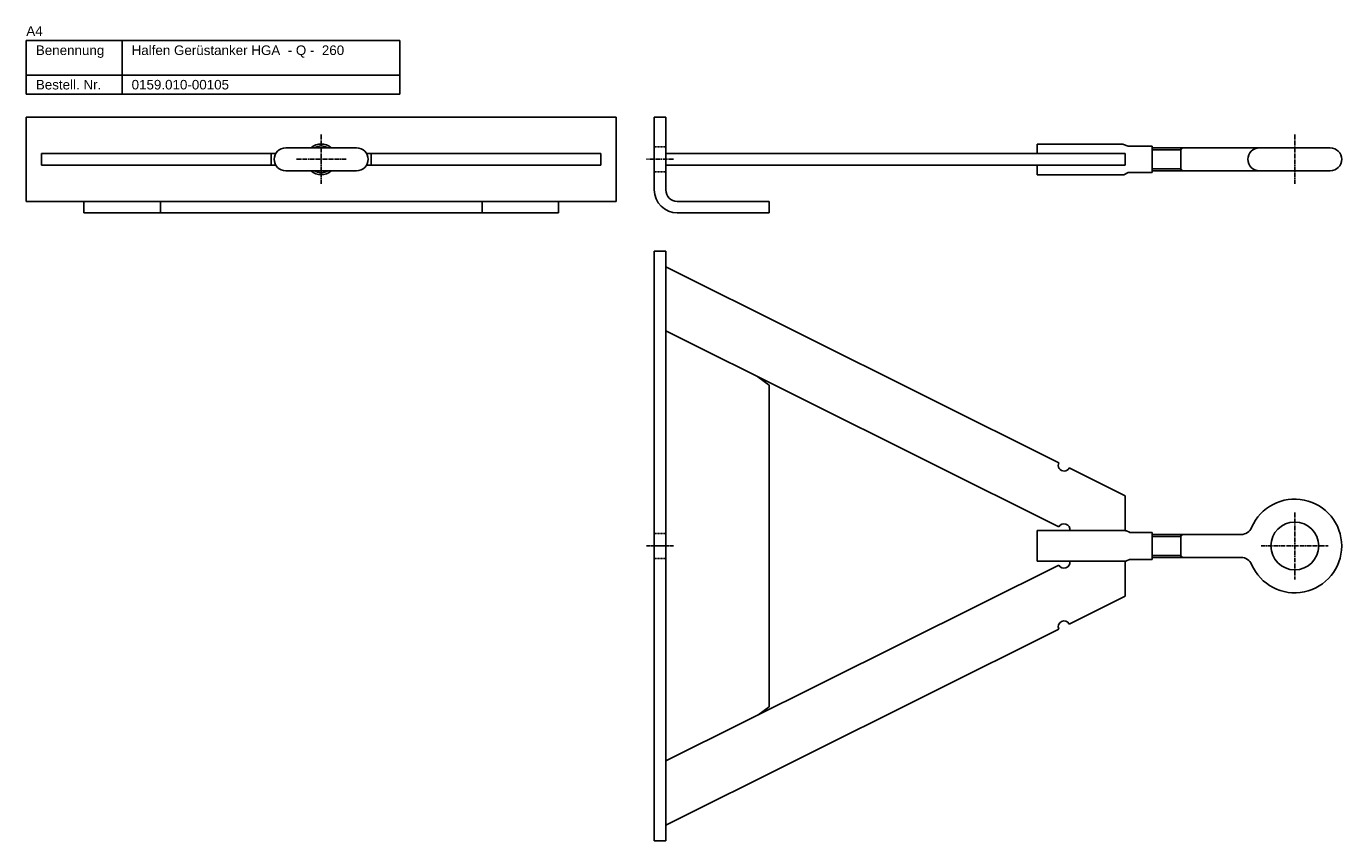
# Model space of a CAD drawing. Header units: inches. Extents: x 9 to 6602, y 8 to 536.
# Tile 4 of 8: x 2460 to 3147, y 110 to 536. Entities that reach past the tile are written whole.
import ezdxf

# ---------------------------------------------------------------- set-up
doc = ezdxf.new("R2010")
doc.units = ezdxf.units.IN
doc.header["$MEASUREMENT"] = 0
doc.linetypes.add('MITTE2', pattern=[1.125, 0.75, -0.125, 0.125, -0.125])
doc.linetypes.add('VERDECKT2', pattern=[0.1875, 0.125, -0.0625])
doc.layers.add('Halfen', color=2, linetype='Continuous')
doc.styles.add('ARIAL50', font='ARIAL.TTF', dxfattribs={"height": 5})

msp = doc.modelspace()

# ---------------------------------------------------------------- linework, layer by layer
at = {"layer": 'Halfen'}
for p, q in [((2460.15, 528.16), (2655.15, 528.16)), ((2460.15, 500.16), (2460.15, 528.16)), ((2510.15, 500.16), (2510.15, 528.16)), ((2655.15, 500.16), (2655.15, 528.16)), ((2460.15, 510.16), (2655.15, 510.16)), ((2460.15, 500.16), (2655.15, 500.16)), ((2768.15, 488.16), (2460.15, 488.16)), ((2460.15, 444.16), (2460.15, 488.16)), ((2768.15, 444.16), (2768.15, 488.16)), ((2788.15, 488.16), (2788.15, 450.16)), ((2788.15, 488.16), (2794.15, 488.16)), ((2794.15, 488.16), (2794.15, 450.16)), ((2468.15, 463.16), (2468.15, 469.16)), ((2590.45, 469.16), (2468.15, 469.16)), ((2587.97, 463.16), (2587.97, 469.16)), ((2632.65, 472.16), (2595.65, 472.16)), ((2760.15, 469.16), (2637.85, 469.16)), ((2640.34, 463.16), (2640.34, 469.16)), ((2760.15, 463.16), (2760.15, 469.16)), ((2794.15, 469.16), (3034.15, 469.16)), ((2988.15, 474.01), (3032.88, 474.01)), ((2988.15, 474.01), (2988.15, 469.16)), ((3033.22, 473.95), (3035.68, 473.07)), ((3034.15, 469.16), (3034.15, 463.16)), ((3036.02, 473.01), (3048.15, 473.01)), ((3048.15, 459.31), (3048.15, 473.01)), ((3048.15, 472.16), (3141.15, 472.16)), ((2590.45, 463.16), (2468.15, 463.16)), ((2760.15, 463.16), (2637.85, 463.16)), ((2794.15, 463.16), (3034.15, 463.16)), ((2988.15, 463.16), (2988.15, 458.01)), ((2632.65, 460.16), (2595.65, 460.16)), ((2988.15, 458.01), (3032.88, 458.01)), ((3033.32, 458.11), (3035.58, 459.21)), ((3036.02, 459.31), (3048.15, 459.31)), ((3048.15, 460.16), (3141.15, 460.16)), ((2768.15, 444.16), (2460.15, 444.16)), ((2490.15, 438.16), (2490.15, 444.16)), ((2530.15, 438.16), (2530.15, 444.16)), ((2698.15, 438.16), (2698.15, 444.16)), ((2738.15, 438.16), (2738.15, 444.16)), ((2800.15, 444.16), (2848.15, 444.16)), ((2848.15, 438.16), (2848.15, 444.16)), ((2738.15, 438.16), (2490.15, 438.16)), ((2800.15, 438.16), (2848.15, 438.16)), ((2788.15, 418.16), (2788.15, 110.16)), ((2794.15, 418.16), (2788.15, 418.16)), ((2794.15, 418.16), (2794.15, 110.16)), ((2794.15, 376.64), (2794.15, 410.16)), ((2794.15, 376.64), (2794.15, 410.16)), ((2999.47, 307.64), (2794.15, 410.03)), ((2794.15, 376.51), (2794.15, 410.03)), ((2794.15, 352.07), (2794.15, 385.6)), ((2999.47, 274.12), (2794.15, 376.51)), ((2848.15, 348.16), (2842.29, 352.5)), ((2848.15, 348.16), (2848.15, 180.16)), ((2848.15, 180.16), (2848.15, 348.16)), ((3034.15, 290.35), (3004.84, 304.97)), ((3034.15, 290.35), (3034.15, 272.16)), ((2988.15, 272.16), (3034.15, 272.16)), ((2988.15, 272.16), (2988.15, 256.16)), ((3005.09, 272.16), (3034.15, 272.16)), ((3034.81, 272.01), (3036.24, 271.31)), ((3036.89, 271.16), (3048.15, 271.16)), ((3048.15, 271.16), (3048.15, 257.16)), ((3094.61, 270.16), (3048.15, 270.16)), ((2999.47, 254.2), (2794.15, 151.82)), ((2988.15, 256.16), (3034.15, 256.16)), ((3005.09, 256.16), (3034.15, 256.16)), ((3034.15, 237.98), (3034.15, 256.16)), ((3034.81, 256.31), (3036.24, 257.01)), ((3036.89, 257.16), (3048.15, 257.16)), ((3094.61, 258.16), (3048.15, 258.16)), ((3034.15, 237.98), (3004.84, 223.36)), ((2999.47, 220.68), (2794.15, 118.29)), ((2848.15, 180.16), (2842.29, 175.82)), ((2794.15, 176.25), (2794.15, 142.73)), ((2794.15, 151.85), (2794.15, 118.32)), ((2794.15, 151.82), (2794.15, 118.29)), ((2788.15, 110.16), (2794.15, 110.16))]:
    msp.add_line(p, q, dxfattribs=at)
at = {"layer": 'Halfen', "color": 1, "linetype": 'MITTE2', "ltscale": 3}
for p, q in [((2614.15, 479.16), (2614.15, 453.17)), ((3122.65, 479.16), (3122.65, 453.16)), ((2627.15, 466.16), (2601.15, 466.16)), ((2798.15, 466.16), (2784.15, 466.16)), ((3122.65, 281.66), (3122.65, 246.66)), ((3105.15, 264.16), (3140.15, 264.16))]:
    msp.add_line(p, q, dxfattribs=at)
at = {"layer": 'Halfen', "color": 1, "linetype": 'VERDECKT2'}
for p, q in [((2788.15, 472.66), (2794.15, 472.66)), ((2788.15, 459.66), (2794.15, 459.66)), ((2788.15, 270.66), (2794.15, 270.66)), ((2788.15, 257.66), (2794.15, 257.66))]:
    msp.add_line(p, q, dxfattribs=at)
at = {"layer": 'Halfen', "color": 1}
for p, q in [((3063.15, 471.09), (3048.15, 471.09)), ((3063.15, 472.16), (3063.15, 460.16)), ((3063.15, 471.09), (3064.15, 472.16)), ((3063.15, 461.24), (3048.15, 461.24)), ((3063.15, 461.24), (3064.15, 460.16)), ((3063.15, 269.09), (3048.15, 269.09)), ((3063.15, 270.16), (3063.15, 258.16)), ((3063.15, 269.09), (3064.15, 270.16)), ((3063.15, 259.24), (3048.15, 259.24)), ((3063.15, 259.24), (3064.15, 258.16))]:
    msp.add_line(p, q, dxfattribs=at)
at = {"layer": 'Halfen', "color": 1, "linetype": 'MITTE2'}
msp.add_line((2798.15, 264.16), (2784.15, 264.16), dxfattribs=at)
at = {"layer": 'Halfen'}
msp.add_circle((3122.65, 264.16), 12.5, dxfattribs=at)
for centre, radius, start, end in [((2614.15, 466.16), 8, 48.59038, 131.40962), ((2595.65, 466.16), 6, 90, 270), ((2614.15, 466.16), 7, 58.99728, 121.00272), ((2632.65, 466.16), 6, 270, 90), ((3032.88, 473.01), 1, 70.25435, 90), ((3036.02, 474.01), 1, 250.25435, 270), ((3104.15, 466.16), 6, 90, 270), ((3141.15, 466.16), 6, 270, 90), ((2614.15, 466.16), 8, 228.59038, 311.40962), ((2614.15, 466.16), 7, 238.99728, 301.00272), ((3032.88, 459.01), 1, 270, 295.93155), ((3036.02, 458.31), 1, 90, 115.93155), ((2800.15, 450.16), 12, 180, 270), ((2800.15, 450.16), 6, 180, 270), ((3002.15, 306.31), 3, 153.49506, 333.49506), ((3122.65, 264.16), 24.5, 203.16888, 156.83112), ((3002.15, 272.78), 3, 348.08438, 153.49506), ((3034.15, 270.66), 1.5, 63.99577, 90), ((3036.89, 272.66), 1.5, 243.99577, 270), ((3094.61, 276.16), 6, 270, 336.83112), ((3002.15, 255.54), 3, 206.50494, 11.91562), ((3034.15, 257.66), 1.5, 270, 296.00423), ((3036.89, 255.66), 1.5, 90, 116.00423), ((3094.61, 252.16), 6, 23.16888, 90), ((3002.15, 222.02), 3, 26.50494, 206.50494)]:
    msp.add_arc(centre, radius, start, end, dxfattribs=at)

# ---------------------------------------------------------------- texts
at = {"layer": 'Halfen', "style": 'ARIAL50'}
for s, p in [('A4', (2460.15, 530.66)), ('Benennung', (2465.15, 520.66)), ('Halfen Gerüstanker HGA  - Q -  260', (2515.15, 520.66)), ('Bestell. Nr.', (2465.15, 502.66)), ('0159.010-00105', (2515.15, 502.66))]:
    msp.add_text(s, height=5, dxfattribs=at).set_placement(p)

doc.saveas('drawing.dxf')
